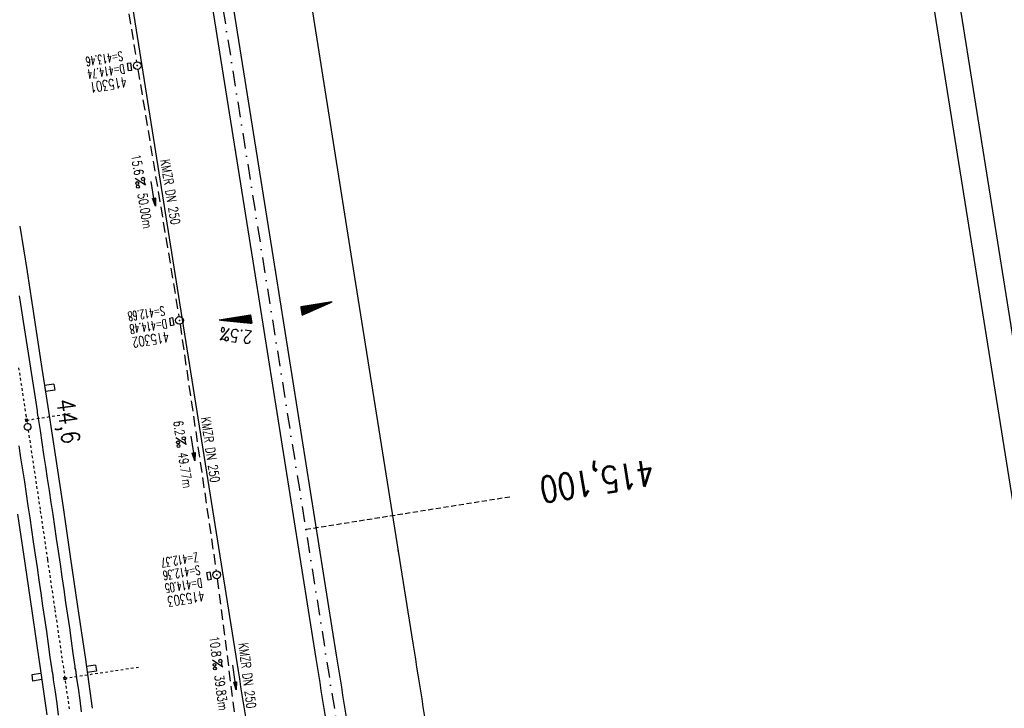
# Model space of a CAD drawing. Extents: x 447693 to 448165, y 439527 to 440695.
# Tile 13 of 16: x 447855 to 448045, y 440242 to 440375. Entities that reach past the tile are written whole.
import ezdxf
from ezdxf.enums import TextEntityAlignment as Align

# ---------------------------------------------------------------- set-up
doc = ezdxf.new("R2010")
doc.units = 0
doc.header["$LTSCALE"] = 2
doc.header["$MEASUREMENT"] = 0
for name, pattern in [('ACAD_ISO03W100', [0.5, 0.25, -0.25]), ('ACAD_ISO10W100W', [0.5, 0.25, -0.25]), ('AUSGEZOGEN', [0]), ('GESTRICH-X2', [1.5, 1, -0.5]), ('GESTRICHELT', [0.75, 0.5, -0.25]), ('STRICHPT-X3', [3, 1.5, -0.75, 0, -0.75])]:
    doc.linetypes.add(name, pattern=pattern)
doc.layers.get('0').update_dxf_attribs({"linetype": 'AUSGEZOGEN'})
for name, color, linetype in [('ACHSE', 250, 'STRICHPT-X3'), ('Bahnachse', 7, 'CONTINUOUS'), ('FBR', 8, 'CONTINUOUS'), ('GEF', 7, 'CONTINUOUS'), ('Gleisachse', 7, 'CONTINUOUS'), ('HEKTOM', 250, 'GESTRICHELT'), ('Ingenieurbauwerke', 15, 'CONTINUOUS'), ('KANAL', 7, 'GESTRICH-X2'), ('PFEIL', 7, 'CONTINUOUS'), ('PKT', 7, 'CONTINUOUS'), ('Planeinteilung', 6, 'CONTINUOUS'), ('RAHMEN', 250, 'AUSGEZOGEN'), ('SCHACHTNR', 6, 'CONTINUOUS'), ('SCHSYMBOL', 7, 'AUSGEZOGEN'), ('TEXTO', 4, 'CONTINUOUS'), ('TEXTU', 4, 'CONTINUOUS')]:
    doc.layers.add(name, color=color, linetype=linetype)
doc.styles.add('ROMANS', font='romans.shx', dxfattribs={"width": 0.8})

# ---------------------------------------------------------------- blocks, each defined once
blk = doc.blocks.new('GST')
at = {"color": 0}
blk.add_circle((0, 0), 0.75, dxfattribs=at)
blk.add_point((0, 0), dxfattribs=at)
blk = doc.blocks.new('17')
blk.add_lwpolyline([(-0.76, -1.22), (0.75, -1.22), (0.75, -1.8), (-0.76, -1.8)], close=True)
blk.add_blockref('GST', (0, 0))
blk = doc.blocks.new('PROM')
blk.add_line((1.57, 1.82), (0.02, 0.02))
for centre, radius in [((0.32, 1.51), 0.317), ((0.94, 0.29), 0.283), ((1.64, 0.29), 0.283)]:
    blk.add_circle(centre, radius)
blk.add_arc((0.99, 2.68), 1.03, 239.1414, 303.3549)
blk = doc.blocks.new('PFEIL2')
at = {"color": 0}
for p, q in [((0.88, 0), (-2.4, -0.01)), ((0.88, -0.27), (0.88, 0.28)), ((0.88, 0.28), (2.43, 0.01)), ((0.91, 0.27), (0.88, 0.26)), ((0.97, 0.26), (0.88, 0.25)), ((1.02, 0.25), (0.88, 0.23)), ((1.07, 0.24), (0.88, 0.21)), ((1.13, 0.23), (0.88, 0.19)), ((1.18, 0.22), (0.88, 0.17)), ((1.24, 0.21), (0.88, 0.15)), ((1.29, 0.21), (0.88, 0.14)), ((1.34, 0.2), (0.88, 0.12)), ((1.4, 0.19), (0.88, 0.1)), ((1.45, 0.18), (0.88, 0.08)), ((1.51, 0.17), (0.88, 0.06)), ((1.56, 0.16), (0.88, 0.04)), ((1.61, 0.15), (0.88, 0.02)), ((1.67, 0.14), (0.88, 0.01)), ((1.72, 0.13), (0.88, -0.01)), ((1.78, 0.12), (0.88, -0.03)), ((1.83, 0.11), (0.88, -0.05)), ((1.88, 0.1), (0.88, -0.07)), ((1.94, 0.09), (0.88, -0.09)), ((2.05, 0.08), (0.88, -0.12)), ((1.99, 0.08), (0.88, -0.11)), ((2.1, 0.07), (0.88, -0.14)), ((2.15, 0.06), (0.88, -0.16)), ((2.21, 0.05), (0.88, -0.18)), ((2.26, 0.04), (0.88, -0.2)), ((2.32, 0.03), (0.88, -0.22)), ((2.37, 0.02), (0.88, -0.23)), ((2.42, 0.01), (0.88, -0.25)), ((2.43, 0.01), (0.88, -0.27))]:
    blk.add_line(p, q, dxfattribs=at)
blk = doc.blocks.new('1135297')
blk.add_line((1135, 297), (0, 297))
at = {"layer": 'RAHMEN'}
blk.add_line((950, 292), (25, 292), dxfattribs=at)
blk = doc.blocks.new('*X5')
at = {"color": 0}
for p, q in [((725.83, 193.84), (727.44, 195.45)), ((725.83, 193.85), (727.43, 195.45)), ((725.83, 193.86), (727.42, 195.45)), ((725.83, 193.87), (727.41, 195.45)), ((725.83, 193.88), (727.4, 195.45)), ((725.83, 193.89), (727.39, 195.45)), ((725.83, 193.9), (727.38, 195.45)), ((725.83, 193.91), (727.37, 195.45)), ((725.83, 193.91), (727.37, 195.45)), ((725.83, 193.92), (727.36, 195.45)), ((725.83, 193.93), (727.35, 195.45)), ((725.83, 193.94), (727.34, 195.45)), ((725.83, 193.95), (727.33, 195.45)), ((725.83, 193.96), (727.32, 195.45)), ((725.83, 193.97), (727.31, 195.45)), ((725.83, 193.98), (727.3, 195.45)), ((725.83, 193.99), (727.29, 195.45)), ((725.83, 193.99), (727.29, 195.45)), ((725.83, 194), (727.28, 195.45)), ((725.83, 194.01), (727.27, 195.45)), ((725.83, 194.02), (727.26, 195.45)), ((725.83, 194.03), (727.25, 195.45)), ((725.83, 194.04), (727.24, 195.45)), ((725.83, 194.05), (727.23, 195.45)), ((725.83, 194.06), (727.22, 195.45)), ((725.83, 194.06), (727.21, 195.45)), ((725.83, 194.07), (727.21, 195.45)), ((725.83, 194.08), (727.2, 195.45)), ((725.83, 194.09), (727.19, 195.45)), ((725.83, 194.1), (727.18, 195.45)), ((725.83, 194.11), (727.17, 195.45)), ((725.83, 194.12), (727.16, 195.45)), ((725.83, 194.13), (727.15, 195.45)), ((725.83, 194.14), (727.14, 195.45)), ((725.83, 194.14), (727.14, 195.45)), ((725.83, 194.15), (727.13, 195.45)), ((725.83, 194.16), (727.12, 195.45)), ((725.83, 194.17), (727.11, 195.45)), ((725.83, 194.18), (727.1, 195.45)), ((725.83, 194.19), (727.09, 195.45)), ((725.83, 194.2), (727.08, 195.45)), ((725.83, 194.21), (727.07, 195.45)), ((725.83, 194.21), (727.06, 195.45)), ((725.83, 194.22), (727.06, 195.45)), ((725.83, 194.23), (727.05, 195.45)), ((725.83, 194.24), (727.04, 195.45)), ((725.83, 194.25), (727.03, 195.45)), ((725.83, 194.26), (727.02, 195.45)), ((725.83, 194.27), (727.01, 195.45)), ((725.83, 194.28), (727, 195.45)), ((725.83, 194.29), (726.99, 195.45)), ((725.83, 194.29), (726.99, 195.45)), ((725.83, 194.3), (726.98, 195.45)), ((725.83, 194.31), (726.97, 195.45)), ((725.83, 194.32), (726.96, 195.45)), ((725.83, 194.33), (726.95, 195.45)), ((725.83, 194.34), (726.94, 195.45)), ((725.83, 194.35), (726.93, 195.45)), ((725.83, 194.36), (726.92, 195.45)), ((725.83, 194.37), (726.91, 195.45)), ((725.83, 194.37), (726.91, 195.45)), ((725.83, 194.38), (726.9, 195.45)), ((725.83, 194.39), (726.89, 195.45)), ((725.83, 194.4), (726.88, 195.45)), ((725.83, 194.41), (726.87, 195.45)), ((725.83, 194.42), (726.86, 195.45)), ((725.83, 194.43), (726.85, 195.45)), ((725.83, 194.44), (726.84, 195.45)), ((725.83, 194.44), (726.83, 195.45)), ((725.83, 194.45), (726.83, 195.45)), ((725.83, 194.46), (726.82, 195.45)), ((725.83, 194.47), (726.81, 195.45)), ((725.83, 194.48), (726.8, 195.45)), ((725.83, 194.49), (726.79, 195.45)), ((725.83, 194.5), (726.78, 195.45)), ((725.83, 194.51), (726.77, 195.45)), ((725.83, 194.52), (726.76, 195.45)), ((725.83, 194.52), (726.76, 195.45)), ((725.83, 194.53), (726.75, 195.45)), ((725.83, 194.54), (726.74, 195.45)), ((725.83, 194.55), (726.73, 195.45)), ((725.83, 194.56), (726.72, 195.45)), ((725.83, 194.57), (726.71, 195.45)), ((725.83, 194.58), (726.7, 195.45)), ((725.83, 194.59), (726.69, 195.45)), ((725.83, 194.59), (726.68, 195.45)), ((725.83, 194.6), (726.68, 195.45)), ((725.83, 194.61), (726.67, 195.45)), ((725.83, 194.62), (726.66, 195.45)), ((725.83, 194.63), (726.65, 195.45)), ((725.83, 194.64), (726.64, 195.45)), ((725.83, 194.65), (726.63, 195.45)), ((725.83, 194.66), (726.62, 195.45)), ((725.83, 194.67), (726.61, 195.45)), ((725.83, 194.67), (726.61, 195.45)), ((725.83, 194.68), (726.6, 195.45)), ((725.83, 194.69), (726.59, 195.45)), ((725.83, 194.7), (726.58, 195.45)), ((725.83, 194.71), (726.57, 195.45)), ((725.83, 194.72), (726.56, 195.45)), ((725.83, 194.73), (726.55, 195.45)), ((725.83, 194.74), (726.54, 195.45)), ((725.83, 194.75), (726.53, 195.45)), ((725.83, 194.75), (726.53, 195.45)), ((725.83, 194.76), (726.52, 195.45)), ((725.83, 194.77), (726.51, 195.45)), ((725.83, 194.78), (726.5, 195.45)), ((725.83, 194.79), (726.49, 195.45)), ((725.83, 194.8), (726.48, 195.45)), ((725.83, 194.81), (726.47, 195.45)), ((725.83, 194.82), (726.46, 195.45)), ((725.83, 194.82), (726.45, 195.45)), ((725.83, 194.83), (726.45, 195.45)), ((725.83, 194.84), (726.44, 195.45)), ((725.83, 194.85), (726.43, 195.45)), ((725.83, 194.86), (726.42, 195.45)), ((725.83, 194.87), (726.41, 195.45)), ((725.83, 194.88), (726.4, 195.45)), ((725.83, 194.89), (726.39, 195.45)), ((725.83, 194.9), (726.38, 195.45)), ((725.83, 194.9), (726.38, 195.45)), ((725.83, 194.91), (726.37, 195.45)), ((725.83, 194.92), (726.36, 195.45)), ((725.83, 194.93), (726.35, 195.45)), ((725.83, 194.94), (726.34, 195.45)), ((725.83, 194.95), (726.33, 195.45)), ((725.83, 194.96), (726.32, 195.45)), ((725.83, 194.97), (726.31, 195.45)), ((725.83, 194.98), (726.3, 195.45)), ((725.83, 194.98), (726.3, 195.45)), ((725.83, 194.99), (726.29, 195.45)), ((725.83, 195), (726.28, 195.45)), ((725.83, 195.01), (726.27, 195.45)), ((725.83, 195.02), (726.26, 195.45)), ((725.83, 195.03), (726.25, 195.45)), ((725.83, 195.04), (726.24, 195.45)), ((725.83, 195.05), (726.23, 195.45)), ((725.83, 195.05), (726.22, 195.45)), ((725.83, 195.06), (726.22, 195.45)), ((725.83, 195.07), (726.21, 195.45)), ((725.83, 195.08), (726.2, 195.45)), ((725.83, 195.09), (726.19, 195.45)), ((725.83, 195.1), (726.18, 195.45)), ((725.83, 195.11), (726.17, 195.45)), ((725.83, 195.12), (726.16, 195.45)), ((725.83, 195.13), (726.15, 195.45)), ((725.83, 195.13), (726.15, 195.45)), ((725.83, 195.14), (726.14, 195.45)), ((725.83, 195.15), (726.13, 195.45)), ((725.83, 195.16), (726.12, 195.45)), ((725.83, 195.17), (726.11, 195.45)), ((725.83, 195.18), (726.1, 195.45)), ((725.83, 195.19), (726.09, 195.45)), ((725.83, 195.2), (726.08, 195.45)), ((725.83, 195.2), (726.07, 195.45)), ((725.83, 195.21), (726.07, 195.45)), ((725.83, 195.22), (726.06, 195.45)), ((725.83, 195.23), (726.05, 195.45)), ((725.83, 195.24), (726.04, 195.45)), ((725.83, 195.25), (726.03, 195.45)), ((725.83, 195.26), (726.02, 195.45)), ((725.83, 195.27), (726.01, 195.45)), ((725.83, 195.28), (726, 195.45)), ((725.83, 195.28), (726, 195.45)), ((725.83, 195.29), (725.99, 195.45)), ((725.83, 195.3), (725.98, 195.45)), ((725.83, 195.31), (725.97, 195.45)), ((725.83, 195.32), (725.96, 195.45)), ((725.83, 195.33), (725.95, 195.45)), ((725.83, 195.34), (725.94, 195.45)), ((725.83, 195.35), (725.93, 195.45)), ((725.83, 195.36), (725.92, 195.45)), ((725.83, 195.36), (725.92, 195.45)), ((725.83, 195.37), (725.91, 195.45)), ((725.83, 195.38), (725.9, 195.45)), ((725.83, 195.39), (725.89, 195.45)), ((725.83, 195.4), (725.88, 195.45)), ((725.83, 195.41), (725.87, 195.45)), ((725.83, 195.42), (725.86, 195.45)), ((725.83, 195.43), (725.85, 195.45)), ((725.83, 195.43), (725.84, 195.45)), ((725.83, 195.44), (725.84, 195.45)), ((725.83, 193.83), (727.43, 195.43)), ((725.83, 193.82), (727.43, 195.42)), ((725.83, 193.81), (727.43, 195.41)), ((725.83, 193.8), (727.42, 195.4)), ((725.83, 193.79), (727.42, 195.38)), ((725.83, 193.78), (727.42, 195.37)), ((725.83, 193.77), (727.41, 195.36)), ((725.83, 193.76), (727.41, 195.35)), ((725.83, 193.76), (727.41, 195.34)), ((725.83, 193.75), (727.4, 195.32)), ((725.83, 193.74), (727.4, 195.31)), ((725.83, 193.73), (727.4, 195.3)), ((725.83, 193.72), (727.4, 195.29)), ((725.83, 193.71), (727.39, 195.28)), ((725.83, 193.7), (727.39, 195.26)), ((725.83, 193.69), (727.39, 195.25)), ((725.83, 193.68), (727.38, 195.24)), ((725.83, 193.68), (727.38, 195.23)), ((725.83, 193.67), (727.38, 195.22)), ((725.83, 193.66), (727.37, 195.2)), ((725.83, 193.65), (727.37, 195.19)), ((725.83, 193.64), (727.37, 195.18)), ((725.83, 193.63), (727.36, 195.17)), ((725.83, 193.62), (727.36, 195.16)), ((725.83, 193.61), (727.36, 195.14)), ((725.83, 193.61), (727.35, 195.13)), ((725.83, 193.6), (727.35, 195.12)), ((725.83, 193.59), (727.35, 195.11)), ((725.83, 193.58), (727.34, 195.1)), ((725.83, 193.57), (727.34, 195.08)), ((725.83, 193.56), (727.34, 195.07)), ((725.83, 193.55), (727.34, 195.06)), ((725.83, 193.54), (727.33, 195.05)), ((725.83, 193.53), (727.33, 195.04)), ((725.83, 193.53), (727.33, 195.02)), ((725.83, 193.52), (727.32, 195.01)), ((725.83, 193.51), (727.32, 195)), ((725.83, 193.5), (727.32, 194.99)), ((725.83, 193.49), (727.31, 194.98)), ((725.83, 193.48), (727.31, 194.96)), ((725.83, 193.47), (727.31, 194.95)), ((725.83, 193.46), (727.3, 194.94)), ((725.83, 193.45), (727.3, 194.93)), ((725.83, 193.45), (727.3, 194.92)), ((725.83, 193.44), (727.29, 194.91)), ((725.83, 193.43), (727.29, 194.89)), ((725.83, 193.42), (727.29, 194.88)), ((725.83, 193.41), (727.29, 194.87)), ((725.83, 193.4), (727.28, 194.86)), ((725.83, 193.39), (727.28, 194.85)), ((725.83, 193.38), (727.28, 194.83)), ((725.83, 193.38), (727.27, 194.82)), ((725.83, 193.37), (727.27, 194.81)), ((725.83, 193.36), (727.27, 194.8)), ((725.83, 193.35), (727.26, 194.79)), ((725.83, 193.34), (727.26, 194.77)), ((725.83, 193.33), (727.26, 194.76)), ((725.83, 193.32), (727.25, 194.75)), ((725.83, 193.31), (727.25, 194.74)), ((725.83, 193.3), (727.25, 194.73)), ((725.83, 193.3), (727.24, 194.71)), ((725.83, 193.29), (727.24, 194.7)), ((725.83, 193.28), (727.24, 194.69)), ((725.83, 193.27), (727.23, 194.68)), ((725.83, 193.26), (727.23, 194.67)), ((725.83, 193.25), (727.23, 194.65)), ((725.83, 193.24), (727.23, 194.64)), ((725.83, 193.23), (727.22, 194.63)), ((725.83, 193.22), (727.22, 194.62)), ((725.83, 193.22), (727.22, 194.61)), ((725.83, 193.21), (727.21, 194.59)), ((725.83, 193.2), (727.21, 194.58)), ((725.83, 193.19), (727.21, 194.57)), ((725.83, 193.18), (727.2, 194.56)), ((725.83, 193.17), (727.2, 194.55)), ((725.83, 193.16), (727.2, 194.53)), ((725.83, 193.15), (727.19, 194.52)), ((725.83, 193.15), (727.19, 194.51)), ((725.83, 193.14), (727.19, 194.5)), ((725.83, 193.13), (727.18, 194.49)), ((725.83, 193.12), (727.18, 194.47)), ((725.83, 193.11), (727.18, 194.46)), ((725.83, 193.1), (727.17, 194.45)), ((725.83, 193.09), (727.17, 194.44)), ((725.83, 193.08), (727.17, 194.43)), ((725.83, 193.07), (727.17, 194.41)), ((725.83, 193.07), (727.16, 194.4)), ((725.83, 193.06), (727.16, 194.39)), ((725.83, 193.05), (727.16, 194.38)), ((725.83, 193.04), (727.15, 194.37)), ((725.83, 193.03), (727.15, 194.35)), ((725.83, 193.02), (727.15, 194.34)), ((725.83, 193.01), (727.14, 194.33)), ((725.83, 193), (727.14, 194.32)), ((725.83, 193), (727.14, 194.31)), ((725.83, 192.99), (727.13, 194.29)), ((725.83, 192.98), (727.13, 194.28)), ((725.83, 192.97), (727.13, 194.27)), ((725.83, 192.96), (727.12, 194.26)), ((725.83, 192.95), (727.12, 194.25)), ((725.83, 192.94), (727.12, 194.23)), ((725.83, 192.93), (727.11, 194.22)), ((725.83, 192.92), (727.11, 194.21)), ((725.83, 192.92), (727.11, 194.2)), ((725.83, 192.91), (727.11, 194.19)), ((725.83, 192.9), (727.1, 194.17)), ((725.83, 192.89), (727.1, 194.16)), ((725.83, 192.88), (727.1, 194.15)), ((725.83, 192.87), (727.09, 194.14)), ((725.83, 192.86), (727.09, 194.13)), ((725.83, 192.85), (727.09, 194.11)), ((725.83, 192.84), (727.08, 194.1)), ((725.83, 192.84), (727.08, 194.09)), ((725.83, 192.83), (727.08, 194.08)), ((725.83, 192.82), (727.07, 194.07)), ((725.83, 192.81), (727.07, 194.05)), ((725.83, 192.8), (727.07, 194.04)), ((725.83, 192.79), (727.06, 194.03)), ((725.83, 192.78), (727.06, 194.02)), ((725.83, 192.77), (727.06, 194.01)), ((725.83, 192.77), (727.05, 193.99)), ((725.83, 192.76), (727.05, 193.98)), ((725.83, 192.75), (727.05, 193.97)), ((725.83, 192.74), (727.05, 193.96)), ((725.83, 192.73), (727.04, 193.95)), ((725.83, 192.72), (727.04, 193.93)), ((725.83, 192.71), (727.04, 193.92)), ((725.83, 192.7), (727.03, 193.91)), ((725.83, 192.69), (727.03, 193.9)), ((725.83, 192.69), (727.03, 193.89)), ((725.83, 192.68), (727.02, 193.87)), ((725.83, 192.67), (727.02, 193.86)), ((725.83, 192.66), (727.02, 193.85)), ((725.83, 192.65), (727.01, 193.84)), ((725.83, 192.64), (727.01, 193.83)), ((725.83, 192.63), (727.01, 193.81)), ((725.83, 192.62), (727, 193.8)), ((725.83, 192.62), (727, 193.79)), ((725.83, 192.61), (727, 193.78)), ((725.83, 192.6), (726.99, 193.77)), ((725.83, 192.59), (726.99, 193.75)), ((725.83, 192.58), (726.99, 193.74)), ((725.83, 192.57), (726.99, 193.73)), ((725.83, 192.56), (726.98, 193.72)), ((725.83, 192.55), (726.98, 193.71)), ((725.83, 192.54), (726.98, 193.69)), ((725.83, 192.54), (726.97, 193.68)), ((725.83, 192.53), (726.97, 193.67)), ((725.83, 192.52), (726.97, 193.66)), ((725.83, 192.51), (726.96, 193.65)), ((725.83, 192.5), (726.96, 193.63)), ((725.83, 192.49), (726.96, 193.62)), ((725.83, 192.48), (726.95, 193.61)), ((725.83, 192.47), (726.95, 193.6)), ((725.83, 192.46), (726.95, 193.59)), ((725.83, 192.46), (726.94, 193.57)), ((725.83, 192.45), (726.94, 193.56)), ((725.83, 192.44), (726.94, 193.55)), ((725.83, 192.43), (726.94, 193.54)), ((725.83, 192.42), (726.93, 193.53)), ((725.83, 192.41), (726.93, 193.51)), ((725.83, 192.4), (726.93, 193.5)), ((725.83, 192.39), (726.92, 193.49)), ((725.83, 192.39), (726.92, 193.48)), ((725.83, 192.38), (726.92, 193.47)), ((725.83, 192.37), (726.91, 193.45)), ((725.83, 192.36), (726.91, 193.44)), ((725.83, 192.35), (726.91, 193.43)), ((725.83, 192.34), (726.9, 193.42)), ((725.83, 192.33), (726.9, 193.41)), ((725.83, 192.32), (726.9, 193.39)), ((725.83, 192.31), (726.89, 193.38)), ((725.83, 192.31), (726.89, 193.37)), ((725.83, 192.3), (726.89, 193.36)), ((725.83, 192.29), (726.88, 193.35)), ((725.83, 192.28), (726.88, 193.33)), ((725.83, 192.27), (726.88, 193.32)), ((725.83, 192.26), (726.88, 193.31)), ((725.83, 192.25), (726.87, 193.3)), ((725.83, 192.24), (726.87, 193.29)), ((725.83, 192.24), (726.87, 193.27)), ((725.83, 192.23), (726.86, 193.26)), ((725.83, 192.22), (726.86, 193.25)), ((725.83, 192.21), (726.86, 193.24)), ((725.83, 192.2), (726.85, 193.23)), ((725.83, 192.19), (726.85, 193.21)), ((725.83, 192.18), (726.85, 193.2)), ((725.83, 192.17), (726.84, 193.19)), ((725.83, 192.16), (726.84, 193.18)), ((725.83, 192.16), (726.84, 193.17)), ((725.83, 192.15), (726.83, 193.15)), ((725.83, 192.14), (726.83, 193.14)), ((725.83, 192.13), (726.83, 193.13)), ((725.83, 192.12), (726.82, 193.12)), ((725.83, 192.11), (726.82, 193.11)), ((725.83, 192.1), (726.82, 193.09)), ((725.83, 192.09), (726.82, 193.08)), ((725.83, 192.08), (726.81, 193.07)), ((725.83, 192.08), (726.81, 193.06)), ((725.83, 192.07), (726.81, 193.05)), ((725.83, 192.06), (726.8, 193.03)), ((725.83, 192.05), (726.8, 193.02)), ((725.83, 192.04), (726.8, 193.01)), ((725.83, 192.03), (726.79, 193)), ((725.83, 192.02), (726.79, 192.99)), ((725.83, 192.01), (726.79, 192.97)), ((725.83, 192.01), (726.78, 192.96)), ((725.83, 192), (726.78, 192.95)), ((725.83, 191.99), (726.78, 192.94)), ((725.83, 191.98), (726.77, 192.93)), ((725.83, 191.97), (726.77, 192.91)), ((725.83, 191.96), (726.77, 192.9)), ((725.83, 191.95), (726.76, 192.89)), ((725.83, 191.94), (726.76, 192.88)), ((725.83, 191.93), (726.76, 192.87)), ((725.83, 191.93), (726.76, 192.85)), ((725.83, 191.92), (726.75, 192.84)), ((725.83, 191.91), (726.75, 192.83)), ((725.83, 191.9), (726.75, 192.82)), ((725.83, 191.89), (726.74, 192.81)), ((725.83, 191.88), (726.74, 192.79)), ((725.83, 191.87), (726.74, 192.78)), ((725.83, 191.86), (726.73, 192.77)), ((725.83, 191.85), (726.73, 192.76)), ((725.83, 191.85), (726.73, 192.75)), ((725.83, 191.84), (726.72, 192.73)), ((725.83, 191.83), (726.72, 192.72)), ((725.83, 191.82), (726.72, 192.71)), ((725.83, 191.81), (726.71, 192.7)), ((725.83, 191.8), (726.71, 192.69)), ((725.83, 191.79), (726.71, 192.67)), ((725.83, 191.78), (726.7, 192.66)), ((725.83, 191.78), (726.7, 192.65)), ((725.83, 191.77), (726.7, 192.64)), ((725.83, 191.76), (726.7, 192.63)), ((725.83, 191.75), (726.69, 192.61)), ((725.83, 191.74), (726.69, 192.6)), ((725.83, 191.73), (726.69, 192.59)), ((725.83, 191.72), (726.68, 192.58)), ((725.83, 191.71), (726.68, 192.57)), ((725.83, 191.7), (726.68, 192.55)), ((725.83, 191.7), (726.67, 192.54)), ((725.83, 191.69), (726.67, 192.53)), ((725.83, 191.68), (726.67, 192.52)), ((725.83, 191.67), (726.66, 192.51)), ((725.83, 191.66), (726.66, 192.49)), ((725.83, 191.65), (726.66, 192.48)), ((725.83, 191.64), (726.65, 192.47)), ((725.83, 191.63), (726.65, 192.46)), ((725.83, 191.63), (726.65, 192.45)), ((725.83, 191.62), (726.64, 192.43)), ((725.83, 191.61), (726.64, 192.42)), ((725.83, 191.6), (726.64, 192.41)), ((725.83, 191.59), (726.64, 192.4)), ((725.83, 191.58), (726.63, 192.39)), ((725.83, 191.57), (726.63, 192.37)), ((725.83, 191.56), (726.63, 192.36)), ((725.83, 191.55), (726.62, 192.35)), ((725.83, 191.55), (726.62, 192.34)), ((725.83, 191.54), (726.62, 192.33)), ((725.83, 191.53), (726.61, 192.31)), ((725.83, 191.52), (726.61, 192.3)), ((725.83, 191.51), (726.61, 192.29)), ((725.83, 191.5), (726.6, 192.28)), ((725.83, 191.49), (726.6, 192.27)), ((725.83, 191.48), (726.6, 192.25)), ((725.83, 191.47), (726.59, 192.24)), ((725.83, 191.47), (726.59, 192.23)), ((725.83, 191.46), (726.59, 192.22)), ((725.83, 191.45), (726.59, 192.21)), ((725.83, 191.44), (726.58, 192.19)), ((725.83, 191.43), (726.58, 192.18)), ((725.83, 191.42), (726.58, 192.17)), ((725.83, 191.41), (726.57, 192.16)), ((725.83, 191.4), (726.57, 192.15)), ((725.83, 191.4), (726.57, 192.13)), ((725.83, 191.39), (726.56, 192.12)), ((725.83, 191.38), (726.56, 192.11)), ((725.83, 191.37), (726.56, 192.1)), ((725.83, 191.36), (726.55, 192.09)), ((725.83, 191.35), (726.55, 192.07)), ((725.83, 191.34), (726.55, 192.06)), ((725.83, 191.33), (726.54, 192.05)), ((725.83, 191.32), (726.54, 192.04)), ((725.83, 191.32), (726.54, 192.03)), ((725.83, 191.31), (726.53, 192.01)), ((725.83, 191.3), (726.53, 192)), ((725.83, 191.29), (726.53, 191.99)), ((725.83, 191.28), (726.53, 191.98)), ((725.83, 191.27), (726.52, 191.97)), ((725.83, 191.26), (726.52, 191.95)), ((725.83, 191.25), (726.52, 191.94)), ((725.83, 191.25), (726.51, 191.93)), ((725.83, 191.24), (726.51, 191.92)), ((725.83, 191.23), (726.51, 191.91)), ((725.83, 191.22), (726.5, 191.89)), ((725.83, 191.21), (726.5, 191.88)), ((725.83, 191.2), (726.5, 191.87)), ((725.83, 191.19), (726.49, 191.86)), ((725.83, 191.18), (726.49, 191.85)), ((725.83, 191.17), (726.49, 191.84)), ((725.83, 191.17), (726.48, 191.82)), ((725.83, 191.16), (726.48, 191.81)), ((725.83, 191.15), (726.48, 191.8)), ((725.83, 191.14), (726.47, 191.79)), ((725.83, 191.13), (726.47, 191.78)), ((725.83, 191.12), (726.47, 191.76)), ((725.83, 191.11), (726.47, 191.75)), ((725.83, 191.1), (726.46, 191.74)), ((725.83, 191.09), (726.46, 191.73)), ((725.83, 191.09), (726.46, 191.72)), ((725.83, 191.08), (726.45, 191.7)), ((725.83, 191.07), (726.45, 191.69)), ((725.83, 191.06), (726.45, 191.68)), ((725.83, 191.05), (726.44, 191.67)), ((725.83, 191.04), (726.44, 191.66)), ((725.83, 191.03), (726.44, 191.64)), ((725.83, 191.02), (726.43, 191.63)), ((725.83, 191.02), (726.43, 191.62)), ((725.83, 191.01), (726.43, 191.61)), ((725.83, 191), (726.42, 191.6)), ((725.83, 190.99), (726.42, 191.58)), ((725.83, 190.98), (726.42, 191.57)), ((725.83, 190.97), (726.41, 191.56)), ((725.83, 190.96), (726.41, 191.55)), ((725.83, 190.95), (726.41, 191.54)), ((725.83, 190.94), (726.41, 191.52)), ((725.83, 190.94), (726.4, 191.51)), ((725.83, 190.93), (726.4, 191.5)), ((725.83, 190.92), (726.4, 191.49)), ((725.83, 190.91), (726.39, 191.48)), ((725.83, 190.9), (726.39, 191.46)), ((725.83, 190.89), (726.39, 191.45)), ((725.83, 190.88), (726.38, 191.44)), ((725.83, 190.87), (726.38, 191.43)), ((725.83, 190.87), (726.38, 191.42)), ((725.83, 190.86), (726.37, 191.4)), ((725.83, 190.85), (726.37, 191.39)), ((725.83, 190.84), (726.37, 191.38)), ((725.83, 190.83), (726.36, 191.37)), ((725.83, 190.82), (726.36, 191.36)), ((725.83, 190.81), (726.36, 191.34)), ((725.83, 190.8), (726.35, 191.33)), ((725.83, 190.79), (726.35, 191.32)), ((725.83, 190.79), (726.35, 191.31)), ((725.83, 190.78), (726.35, 191.3)), ((725.83, 190.77), (726.34, 191.28)), ((725.83, 190.76), (726.34, 191.27)), ((725.83, 190.75), (726.34, 191.26)), ((725.83, 190.74), (726.33, 191.25)), ((725.83, 190.73), (726.33, 191.24)), ((725.83, 190.72), (726.33, 191.22)), ((725.83, 190.71), (726.32, 191.21)), ((725.83, 190.71), (726.32, 191.2)), ((725.83, 190.7), (726.32, 191.19)), ((725.83, 190.69), (726.31, 191.18)), ((725.83, 190.68), (726.31, 191.16)), ((725.83, 190.67), (726.31, 191.15)), ((725.83, 190.66), (726.3, 191.14)), ((725.83, 190.65), (726.3, 191.13)), ((725.83, 190.64), (726.3, 191.12)), ((725.83, 190.64), (726.29, 191.1)), ((725.83, 190.63), (726.29, 191.09)), ((725.83, 190.62), (726.29, 191.08)), ((725.83, 190.61), (726.29, 191.07)), ((725.83, 190.6), (726.28, 191.06)), ((725.83, 190.59), (726.28, 191.04)), ((725.83, 190.58), (726.28, 191.03)), ((725.83, 190.57), (726.27, 191.02)), ((725.83, 190.56), (726.27, 191.01)), ((725.83, 190.56), (726.27, 191)), ((725.83, 190.55), (726.26, 190.98)), ((725.83, 190.54), (726.26, 190.97)), ((725.83, 190.53), (726.26, 190.96)), ((725.83, 190.52), (726.25, 190.95)), ((725.83, 190.51), (726.25, 190.94)), ((725.83, 190.5), (726.25, 190.92)), ((725.83, 190.49), (726.24, 190.91)), ((725.83, 190.48), (726.24, 190.9)), ((725.83, 190.48), (726.24, 190.89)), ((725.83, 190.47), (726.24, 190.88)), ((725.83, 190.46), (726.23, 190.86)), ((725.83, 190.45), (726.23, 190.85)), ((725.83, 190.44), (726.23, 190.84)), ((725.83, 190.43), (726.22, 190.83)), ((725.83, 190.42), (726.22, 190.82)), ((725.83, 190.41), (726.22, 190.8)), ((725.83, 190.41), (726.21, 190.79)), ((725.83, 190.4), (726.21, 190.78)), ((725.83, 190.39), (726.21, 190.77)), ((725.83, 190.38), (726.2, 190.76)), ((725.83, 190.37), (726.2, 190.74)), ((725.83, 190.36), (726.2, 190.73)), ((725.83, 190.35), (726.19, 190.72)), ((725.83, 190.34), (726.19, 190.71)), ((725.83, 190.33), (726.19, 190.7)), ((725.83, 190.33), (726.18, 190.68)), ((725.83, 190.32), (726.18, 190.67)), ((725.83, 190.31), (726.18, 190.66)), ((725.83, 190.3), (726.18, 190.65)), ((725.83, 190.29), (726.17, 190.64)), ((725.83, 190.28), (726.17, 190.62)), ((725.83, 190.27), (726.17, 190.61)), ((725.83, 190.26), (726.16, 190.6)), ((725.83, 190.26), (726.16, 190.59)), ((725.83, 190.25), (726.16, 190.58)), ((725.83, 190.24), (726.15, 190.56)), ((725.83, 190.23), (726.15, 190.55)), ((725.83, 190.22), (726.15, 190.54)), ((725.83, 190.21), (726.14, 190.53)), ((725.83, 190.2), (726.14, 190.52)), ((725.83, 190.19), (726.14, 190.5)), ((725.83, 190.18), (726.13, 190.49)), ((725.83, 190.18), (726.13, 190.48)), ((725.83, 190.17), (726.13, 190.47)), ((725.83, 190.16), (726.12, 190.46)), ((725.83, 190.15), (726.12, 190.44)), ((725.83, 190.14), (726.12, 190.43)), ((725.83, 190.13), (726.12, 190.42)), ((725.83, 190.12), (726.11, 190.41)), ((725.83, 190.11), (726.11, 190.4)), ((725.83, 190.1), (726.11, 190.38)), ((725.83, 190.1), (726.1, 190.37)), ((725.83, 190.09), (726.1, 190.36)), ((725.83, 190.08), (726.1, 190.35)), ((725.83, 190.07), (726.09, 190.34)), ((725.83, 190.06), (726.09, 190.32)), ((725.83, 190.05), (726.09, 190.31)), ((725.83, 190.04), (726.08, 190.3)), ((725.83, 190.03), (726.08, 190.29)), ((725.83, 190.03), (726.08, 190.28)), ((725.83, 190.02), (726.07, 190.26)), ((725.83, 190.01), (726.07, 190.25)), ((725.83, 190), (726.07, 190.24)), ((725.83, 189.99), (726.06, 190.23)), ((725.83, 189.98), (726.06, 190.22)), ((725.83, 189.97), (726.06, 190.2)), ((725.83, 189.96), (726.06, 190.19)), ((725.83, 189.95), (726.05, 190.18)), ((725.83, 189.95), (726.05, 190.17)), ((725.83, 189.94), (726.05, 190.16)), ((725.83, 189.93), (726.04, 190.14)), ((725.83, 189.92), (726.04, 190.13)), ((725.83, 189.91), (726.04, 190.12)), ((725.83, 189.9), (726.03, 190.11)), ((725.83, 189.89), (726.03, 190.1)), ((725.83, 189.88), (726.03, 190.08)), ((725.83, 189.88), (726.02, 190.07)), ((725.83, 189.87), (726.02, 190.06)), ((725.83, 189.86), (726.02, 190.05)), ((725.83, 189.85), (726.01, 190.04)), ((725.83, 189.84), (726.01, 190.02)), ((725.83, 189.83), (726.01, 190.01)), ((725.83, 189.82), (726, 190)), ((725.83, 189.81), (726, 189.99)), ((725.83, 189.8), (726, 189.98)), ((725.83, 189.8), (726, 189.96)), ((725.83, 189.79), (725.99, 189.95)), ((725.83, 189.78), (725.99, 189.94)), ((725.83, 189.77), (725.99, 189.93)), ((725.83, 189.76), (725.98, 189.92)), ((725.83, 189.75), (725.98, 189.9)), ((725.83, 189.74), (725.98, 189.89)), ((725.83, 189.73), (725.97, 189.88)), ((725.83, 189.72), (725.97, 189.87)), ((725.83, 189.72), (725.97, 189.86)), ((725.83, 189.71), (725.96, 189.84)), ((725.83, 189.7), (725.96, 189.83)), ((725.83, 189.69), (725.96, 189.82)), ((725.83, 189.68), (725.95, 189.81)), ((725.83, 189.67), (725.95, 189.8)), ((725.83, 189.66), (725.95, 189.78)), ((725.83, 189.65), (725.94, 189.77)), ((725.83, 189.65), (725.94, 189.76)), ((725.83, 189.64), (725.94, 189.75)), ((725.83, 189.63), (725.94, 189.74)), ((725.83, 189.62), (725.93, 189.72)), ((725.83, 189.61), (725.93, 189.71)), ((725.83, 189.6), (725.93, 189.7)), ((725.83, 189.59), (725.92, 189.69)), ((725.83, 189.58), (725.92, 189.68)), ((725.83, 189.57), (725.92, 189.66)), ((725.83, 189.57), (725.91, 189.65)), ((725.83, 189.56), (725.91, 189.64)), ((725.83, 189.55), (725.91, 189.63)), ((725.83, 189.54), (725.9, 189.62)), ((725.83, 189.53), (725.9, 189.6)), ((725.83, 189.52), (725.9, 189.59)), ((725.83, 189.51), (725.89, 189.58)), ((725.83, 189.5), (725.89, 189.57)), ((725.83, 189.49), (725.89, 189.56)), ((725.83, 189.49), (725.89, 189.54)), ((725.83, 189.48), (725.88, 189.53)), ((725.83, 189.47), (725.88, 189.52)), ((725.83, 189.46), (725.88, 189.51)), ((725.83, 189.45), (725.87, 189.5)), ((725.83, 189.44), (725.87, 189.48)), ((725.83, 189.43), (725.87, 189.47)), ((725.83, 189.42), (725.86, 189.46)), ((725.83, 189.42), (725.86, 189.45)), ((725.83, 189.41), (725.86, 189.44)), ((725.83, 189.4), (725.85, 189.42)), ((725.83, 189.39), (725.85, 189.41)), ((725.83, 189.38), (725.85, 189.4)), ((725.83, 189.37), (725.84, 189.39)), ((725.83, 189.36), (725.84, 189.38)), ((725.83, 189.35), (725.84, 189.36)), ((725.83, 189.34), (725.83, 189.35)), ((725.83, 189.34), (725.83, 189.34))]:
    blk.add_line(p, q, dxfattribs=at)
blk = doc.blocks.new('GEF')
at = {"color": 0}
for p, q in [((0.01, 0.02), (0.01, 6.15)), ((1.62, 6.15), (0.01, 0.02)), ((0.01, 6.15), (1.62, 6.15))]:
    blk.add_line(p, q, dxfattribs=at)
blk.add_blockref('*X5', (-725.82, -189.3), dxfattribs=at)

msp = doc.modelspace()

# ---------------------------------------------------------------- linework, layer by layer
at = {"layer": 'ACHSE', "flags": 128}
msp.add_lwpolyline([(447846.97, 440672.45), (447854.98, 440622.11), (447861.86, 440578.89), (447866.77, 440548.04), (447886.41, 440424.59), (447902.12, 440325.83), (447913.91, 440251.77), (447929.62, 440153.01), (447941.41, 440078.94), (447949.27, 440029.56), (447961.05, 439955.49), (447972.84, 439881.42), (447988.55, 439782.67), (447996.25, 439734.25), (448008.19, 439659.22), (448023.91, 439560.46), (448025.33, 439551.55)], dxfattribs=at)
at = {"layer": 'Bahnachse', "linetype": 'ACAD_ISO10W100W'}
for p, q in [((447854.37, 440307.74), (447855.77, 440298.64)), ((447855.77, 440298.64), (447856.03, 440296.96)), ((447856.22, 440295.67), (447858.57, 440280.04)), ((447858.57, 440280.04), (447859.97, 440270.54)), ((447859.97, 440270.54), (447861.39, 440260.9)), ((447861.39, 440260.9), (447862.83, 440251.1)), ((447862.83, 440251.1), (447864.23, 440241.2))]:
    msp.add_line(p, q, dxfattribs=at)
at = {"layer": 'Bahnachse', "linetype": 'Continuous'}
msp.add_ellipse((447856.12, 440296.31), major_axis=(0.46, 0.46), ratio=1, start_param=4.061899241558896, end_param=10.34508454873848, dxfattribs=at)
at = {"layer": 'FBR'}
for points in [[(447869.98, 440514.59, -0.002287), (447874.61, 440486, 0.000006), (447884.43, 440424.28), (447892.29, 440374.9), (447900.15, 440325.52), (447911.93, 440251.45, -0.000002), (447919.79, 440202.07, 0.000002), (447927.65, 440152.69), (447939.43, 440078.63), (447947.29, 440029.25, 0.000001), (447953.18, 439992.21), (447959.08, 439955.18, -0.000005), (447964.97, 439918.14, 0.000005), (447970.86, 439881.11, 0.000004), (447978.72, 439831.73, -0.000003), (447986.58, 439782.35), (447994.28, 439733.94)], [(447869.98, 440514.59, -0.002287), (447874.61, 440486, 0.000006), (447884.43, 440424.28), (447892.29, 440374.9), (447900.15, 440325.52), (447911.93, 440251.45, -0.000002), (447919.79, 440202.07, 0.000002), (447927.65, 440152.69), (447939.43, 440078.63), (447947.29, 440029.25, 0.000001), (447953.18, 439992.21), (447959.08, 439955.18, -0.000005), (447964.97, 439918.14, 0.000005), (447970.86, 439881.11, 0.000004), (447978.72, 439831.73, -0.000003), (447986.58, 439782.35), (447994.28, 439733.94), (447998.04, 439710.34), (448006.22, 439658.91, -0.000001), (448014.08, 439609.53, 0.000002), (448021.93, 439560.15), (448023.35, 439551.24)], [(447874.06, 440515.26, 0.001447), (447878.56, 440486.63, 0.000006), (447888.38, 440424.91), (447896.24, 440375.53), (447904.1, 440326.15), (447915.88, 440252.08, -0.000002), (447923.74, 440202.7, 0.000002), (447931.6, 440153.32), (447943.38, 440079.25), (447951.24, 440029.88, 0.000001), (447957.13, 439992.84), (447963.03, 439955.81, -0.000005), (447968.92, 439918.77, 0.000005), (447974.81, 439881.74, 0.000004), (447982.67, 439832.36, -0.000003), (447990.53, 439782.98), (447998.23, 439734.57)], [(447874.06, 440515.26, 0.001447), (447878.56, 440486.63, 0.000006), (447888.38, 440424.91), (447896.24, 440375.53), (447904.1, 440326.15), (447915.88, 440252.08, -0.000002), (447923.74, 440202.7, 0.000002), (447931.6, 440153.32), (447943.38, 440079.25), (447951.24, 440029.88, 0.000001), (447957.13, 439992.84), (447963.03, 439955.81, -0.000005), (447968.92, 439918.77, 0.000005), (447974.81, 439881.74, 0.000004), (447982.67, 439832.36, -0.000003), (447990.53, 439782.98), (447998.23, 439734.57), (448001.99, 439710.97), (448010.17, 439659.54, -0.000001), (448018.03, 439610.16, 0.000002), (448025.88, 439560.78), (448027.3, 439551.87)], [(447896.88, 440466.95, 0.000004), (447903.2, 440427.26), (447911.05, 440377.88), (447918.91, 440328.51), (447930.7, 440254.44, -0.000002), (447938.55, 440205.06, 0.000002), (447946.41, 440155.68), (447958.2, 440081.61), (447966.05, 440032.23, 0.000001), (447971.95, 439995.2), (447977.84, 439958.16, -0.000005), (447983.73, 439921.13, 0.000005), (447989.62, 439884.1, 0.000004), (447997.48, 439834.72, -0.000003), (448005.34, 439785.34), (448013.04, 439736.92), (448016.8, 439713.32), (448024.98, 439661.89, -0.000001), (448032.84, 439612.51, 0.000002), (448040.7, 439563.13), (448042.11, 439554.22)], [(447862.93, 440462, 0.001065), (447865.57, 440445.69, -0.000295), (447869.37, 440421.88), (447885.09, 440323.12), (447896.87, 440249.06, -0.000002), (447904.73, 440199.68, 0.000001), (447910.84, 440161.25, 0.000001)]]:
    msp.add_lwpolyline(points, format="xyb", dxfattribs=at)
at = {"layer": 'Gleisachse', "linetype": 'Continuous'}
for p, q in [((447854.47, 440321.66), (447854.88, 440319.19)), ((447854.88, 440319.19), (447855.25, 440316.72)), ((447855.25, 440316.72), (447855.66, 440314.25)), ((447855.66, 440314.25), (447856.02, 440311.77)), ((447856.02, 440311.77), (447856.44, 440309.31)), ((447856.44, 440309.31), (447856.8, 440306.83)), ((447856.8, 440306.83), (447857.16, 440304.36)), ((447857.16, 440304.36), (447857.57, 440301.89)), ((447857.57, 440301.89), (447857.94, 440299.42)), ((447857.94, 440299.42), (447857.96, 440299.27)), ((447857.96, 440299.27), (447857.97, 440299.12)), ((447857.97, 440299.12), (447857.99, 440298.97)), ((447857.99, 440298.97), (447858.01, 440298.82)), ((447858.01, 440298.82), (447858.03, 440298.67)), ((447858.03, 440298.67), (447858.05, 440298.52)), ((447858.05, 440298.52), (447858.12, 440298.38)), ((447858.12, 440298.38), (447858.14, 440298.23)), ((447858.14, 440298.23), (447858.16, 440298.08)), ((447858.16, 440298.08), (447858.17, 440297.94)), ((447858.17, 440297.94), (447858.52, 440295.61)), ((447858.52, 440295.61), (447858.86, 440293.28)), ((447858.86, 440293.28), (447859.21, 440290.96)), ((447854.41, 440292.62), (447854.75, 440290.3)), ((447854.75, 440290.3), (447855.1, 440287.97)), ((447859.21, 440290.96), (447859.55, 440288.63)), ((447855.1, 440287.97), (447855.49, 440285.65)), ((447859.55, 440288.63), (447859.89, 440286.31)), ((447855.49, 440285.65), (447855.84, 440283.33)), ((447859.89, 440286.31), (447860.29, 440283.99)), ((447860.29, 440283.99), (447860.63, 440281.66)), ((447855.84, 440283.33), (447856.18, 440281)), ((447856.18, 440281), (447856.52, 440278.68)), ((447860.63, 440281.66), (447860.98, 440279.34)), ((447856.52, 440278.68), (447856.87, 440276.35)), ((447860.98, 440279.34), (447861.32, 440277.01)), ((447856.87, 440276.35), (447857.21, 440274.03)), ((447861.32, 440277.01), (447861.66, 440274.69)), ((447861.66, 440274.69), (447862.03, 440272.22)), ((447857.21, 440274.03), (447857.58, 440271.55)), ((447857.58, 440271.55), (447857.94, 440269.08)), ((447862.03, 440272.22), (447862.39, 440269.74)), ((447857.94, 440269.08), (447858.3, 440266.6)), ((447862.39, 440269.74), (447862.75, 440267.27)), ((447858.3, 440266.6), (447858.66, 440264.13)), ((447862.75, 440267.27), (447863.12, 440264.79)), ((447863.12, 440264.79), (447863.48, 440262.32)), ((447858.66, 440264.13), (447859.03, 440261.66)), ((447859.03, 440261.66), (447859.39, 440259.18)), ((447863.48, 440262.32), (447863.84, 440259.85)), ((447859.39, 440259.18), (447859.75, 440256.71)), ((447863.84, 440259.85), (447864.2, 440257.37)), ((447864.2, 440257.37), (447864.57, 440254.9)), ((447859.75, 440256.71), (447860.12, 440254.23)), ((447860.12, 440254.23), (447860.43, 440251.75)), ((447864.57, 440254.9), (447864.88, 440252.42)), ((447860.43, 440251.75), (447860.79, 440249.28)), ((447864.88, 440252.42), (447865.24, 440249.94)), ((447865.24, 440249.94), (447865.27, 440249.74)), ((447865.27, 440249.74), (447865.29, 440249.55)), ((447865.29, 440249.55), (447865.37, 440249.35)), ((447860.79, 440249.28), (447860.82, 440249.08)), ((447860.82, 440249.08), (447860.84, 440248.88)), ((447860.84, 440248.88), (447860.92, 440248.69)), ((447860.92, 440248.69), (447860.94, 440248.49)), ((447860.94, 440248.49), (447860.97, 440248.29)), ((447860.97, 440248.29), (447860.99, 440248.1)), ((447860.99, 440248.1), (447861.02, 440247.9)), ((447861.02, 440247.9), (447861.04, 440247.7)), ((447861.04, 440247.7), (447861.07, 440247.5)), ((447861.07, 440247.5), (447861.09, 440247.3)), ((447865.37, 440249.35), (447865.39, 440249.16)), ((447865.39, 440249.16), (447865.42, 440248.96)), ((447865.42, 440248.96), (447865.44, 440248.76)), ((447865.44, 440248.76), (447865.47, 440248.56)), ((447865.47, 440248.56), (447865.49, 440248.36)), ((447865.49, 440248.36), (447865.52, 440248.16)), ((447865.52, 440248.16), (447865.54, 440247.96)), ((447865.54, 440247.96), (447865.88, 440245.69)), ((447861.09, 440247.3), (447861.43, 440245.03)), ((447865.88, 440245.69), (447866.22, 440243.41)), ((447861.43, 440245.03), (447861.77, 440242.75)), ((447861.77, 440242.75), (447862.06, 440240.47)), ((447866.22, 440243.41), (447866.51, 440241.13))]:
    msp.add_line(p, q, dxfattribs=at)
at = {"layer": 'HEKTOM'}
msp.add_line((447909.97, 440276.47), (447949.47, 440282.78), dxfattribs=at)
at = {"layer": 'Ingenieurbauwerke', "linetype": 'Continuous'}
for p, q in [((447854.58, 440335.13), (447856, 440326.34)), ((447856, 440326.31), (447857.38, 440317.41)), ((447857.38, 440317.41), (447858.76, 440308.41)), ((447858.76, 440308.41), (447860.16, 440299.32)), ((447861.18, 440304.58), (447859.39, 440304.31)), ((447861.36, 440303.4), (447859.58, 440303.13)), ((447861.18, 440304.58), (447861.36, 440303.4)), ((447860.17, 440299.31), (447861.58, 440290.07)), ((447855.66, 440297.76), (447856.05, 440297.82)), ((447855.66, 440297.76), (447855.71, 440297.37)), ((447855.71, 440297.37), (447856.11, 440297.42)), ((447856.05, 440297.82), (447856.11, 440297.42)), ((447861.58, 440290.07), (447862.97, 440280.69)), ((447862.97, 440280.69), (447864.37, 440271.19)), ((447854.17, 440279.39), (447855.57, 440269.89)), ((447864.37, 440271.19), (447865.79, 440261.54)), ((447855.57, 440269.9), (447856.99, 440260.25)), ((447865.79, 440261.54), (447867.23, 440251.75)), ((447856.99, 440260.25), (447858.43, 440250.45)), ((447867.24, 440251.72), (447868.64, 440241.82)), ((447858.42, 440250.48), (447859.83, 440240.57)), ((447869.27, 440250.18), (447867.48, 440249.91)), ((447869.27, 440250.18), (447869.45, 440249)), ((447858.68, 440248.56), (447856.91, 440248.29)), ((447856.91, 440248.29), (447857.08, 440247.1)), ((447863.09, 440247.81), (447863.49, 440247.87)), ((447863.09, 440247.81), (447863.15, 440247.42)), ((447863.49, 440247.87), (447863.55, 440247.48)), ((447869.45, 440249), (447867.67, 440248.73)), ((447858.86, 440247.37), (447857.08, 440247.1)), ((447863.15, 440247.42), (447863.55, 440247.48))]:
    msp.add_line(p, q, dxfattribs=at)
at = {"layer": 'Ingenieurbauwerke', "linetype": 'ACAD_ISO03W100'}
for p, q in [((447855.93, 440297.6), (447864.75, 440298.94)), ((447863.27, 440247.64), (447877.81, 440249.84))]:
    msp.add_line(p, q, dxfattribs=at)
at = {"layer": 'KANAL'}
for p, q in [((447869.56, 440414.75), (447877.22, 440366.97)), ((447877.47, 440365.5), (447885.41, 440317.66)), ((447885.62, 440316.16), (447892.62, 440268.41)), ((447892.84, 440266.91), (447897.66, 440228.91))]:
    msp.add_line(p, q, dxfattribs=at)
at = {"layer": 'PKT'}
msp.add_point((447927.88, 440272.33), dxfattribs=at)

# ---------------------------------------------------------------- block references
at = {"layer": 'GEF', "xscale": -1, "rotation": 99.02481258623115}
msp.add_blockref('GEF', (447915.06, 440320.49), dxfattribs=at)
at = {"layer": 'GEF', "rotation": 279.056982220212}
msp.add_blockref('GEF', (447893.2, 440317.01), dxfattribs=at)
at = {"layer": 'PFEIL'}
for p, rotation in [((447880.44, 440341.4), 279.4163999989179), ((447888.14, 440292.14), 278.3392999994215), ((447896.19, 440247.79), 277.2419000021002)]:
    msp.add_blockref('PFEIL2', p, dxfattribs=dict(at, rotation=rotation))
at = {"layer": 'Planeinteilung', "linetype": 'Continuous', "rotation": 279.0411497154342}
msp.add_blockref('1135297', (447692.94, 440647.94), dxfattribs=at)
at = {"layer": 'SCHSYMBOL', "rotation": 279.0410999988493}
for p in [(447877.34, 440366.23), (447885.52, 440316.9), (447892.73, 440267.66)]:
    msp.add_blockref('17', p, dxfattribs=at)
at = {"layer": 'TEXTU'}
for p, rotation in [((447876.91, 440344.36), 279.4163999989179), ((447884.81, 440294.18), 278.3392999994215), ((447891.89, 440251.13), 277.2419000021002)]:
    msp.add_blockref('PROM', p, dxfattribs=dict(at, rotation=rotation))

# ---------------------------------------------------------------- texts
at = {"layer": 'Bahnachse', "linetype": 'Continuous', "style": 'ROMANS', "oblique": 0, "width": 0.8334}
msp.add_text('44,6', height=3.5, rotation=277.7297, dxfattribs=at).set_placement((447861.68, 440301.5))
at = {"layer": 'GEF', "style": 'ROMANS', "width": 0.8}
msp.add_text('2.5%%%', height=2.5, rotation=173.2091, dxfattribs=at).set_placement((447899.71, 440314.82))
at = {"layer": 'HEKTOM', "style": 'ROMANS', "width": 0.8}
msp.add_text('415,100', height=5, rotation=189.0411, dxfattribs=at).set_placement((447976.97, 440289.99))
at = {"layer": 'SCHACHTNR', "style": 'ROMANS'}
for s, height, width, p in [('S=413.46', 1.8, 0.6, (447874.38, 440369)), ('D=414.74', 1.8, 0.6, (447874.75, 440366.53)), ('415301', 2, 0.7, (447875.16, 440364.06)), ('S=412.68', 1.8, 0.6, (447882.53, 440319.66)), ('D=414.48', 1.8, 0.6, (447882.94, 440317.19)), ('415302', 2, 0.7, (447883.34, 440314.72)), ('Z=412.37', 1.8, 0.6, (447888.98, 440271.98)), ('S=412.36', 1.8, 0.6, (447889.35, 440269.51)), ('D=414.05', 1.8, 0.6, (447889.76, 440267.04)), ('415303', 2, 0.7, (447890.17, 440264.57))]:
    msp.add_text(s, height=height, rotation=189.0411, dxfattribs=dict(at, width=width)).set_placement(p)
at = {"layer": 'TEXTO', "style": 'ROMANS', "width": 0.75}
for rotation, p in [(279.4164, (447882.87, 440341.63)), (278.3393, (447890.62, 440291.75)), (277.2419, (447897.78, 440248.05))]:
    msp.add_text('KMZR DN 250', height=1.8, rotation=rotation, dxfattribs=at).set_placement(p, align=Align.CENTER)
at = {"layer": 'TEXTU', "style": 'ROMANS', "width": 0.75}
for s, rotation, p in [('15.6', 279.4164, (447876.16, 440348.88)), ('50.00m', 279.4164, (447877.41, 440341.41)), ('6.2', 278.3393, (447884.34, 440297.37)), ('49.77m', 278.3393, (447885.25, 440291.22)), ('10.8', 277.2419, (447891.31, 440255.66)), ('39.83m', 277.2419, (447892.28, 440248.16))]:
    msp.add_text(s, height=1.8, rotation=rotation, dxfattribs=at).set_placement(p)

doc.saveas('drawing.dxf')
